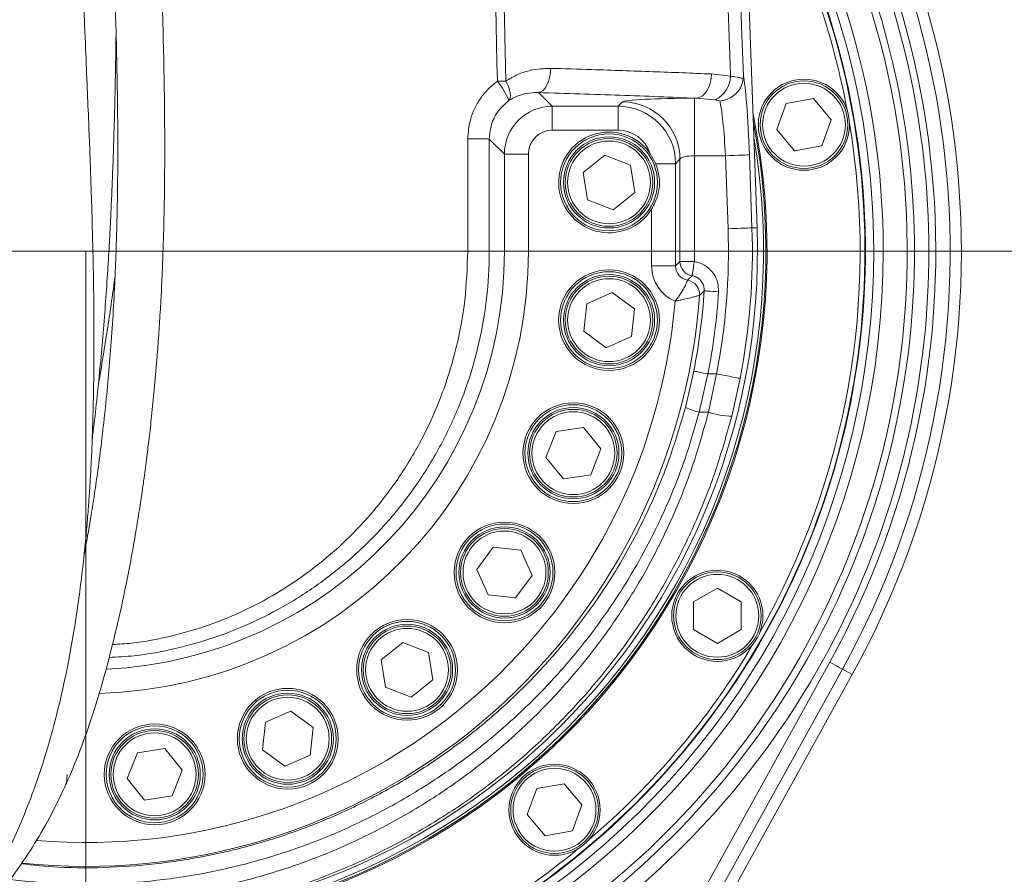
# Model space of a CAD drawing. Header units: millimetres. Extents: x 0 to 8410, y 0 to 5940.
# Tile 161 of 256: x 5281 to 5486, y 1748 to 1926. Entities that reach past the tile are written whole.
import ezdxf

# ---------------------------------------------------------------- set-up
doc = ezdxf.new("R2010")
doc.units = ezdxf.units.MM
doc.header["$LTSCALE"] = 10
doc.styles.add('SLDTEXTSTYLE0', font='TXT', dxfattribs={"width": 0.605})
doc.dimstyles.new('SLDDIMSTYLE0', dxfattribs={"dimtxt": 50, "dimasz": 50, "dimexe": 0, "dimexo": 0.0625, "dimgap": 12.5, "dimtad": 1, "dimtoh": 1, "dimdec": 1, "dimrnd": 1e-09, "dimzin": 12, "dimdsep": 46, "dimtxsty": 'SLDTEXTSTYLE0', "dimsah": 1, "dimcen": 0.09, "dimadec": 0, "dimazin": 0, "dimtfac": 1, "dimtofl": 0, "dimtmove": 0, "dimatfit": 3, "dimfxl": 0, "dimfrac": 2, "dimtolj": 1, "dimtzin": 12, "dimarcsym": 0})

# ---------------------------------------------------------------- blocks, each defined once
blk = doc.blocks.new('*D28')
at = {"color": 7, "linetype": 'Continuous', "lineweight": 0}
for p, q in [((5294.64, 1878.04), (5294.64, 1115.9)), ((5119.64, 1250.9), (5119.64, 1115.9)), ((5294.64, 1130.9), (5119.64, 1130.9))]:
    blk.add_line(p, q, dxfattribs=at)
for points in [[(5119.64, 1130.9), (5169.64, 1123.4), (5169.64, 1138.4)], [(5294.64, 1130.9), (5244.64, 1138.4), (5244.64, 1123.4)]]:
    blk.add_solid(points, dxfattribs=at)
at = {"color": 7, "linetype": 'Continuous', "lineweight": 0, "insert": (5149.85, 1195.36), "char_height": 50, "attachment_point": 1, "style": 'SLDTEXTSTYLE0'}
blk.add_mtext('175', dxfattribs=at)
blk = doc.blocks.new('*D33')
at = {"color": 7, "linetype": 'Continuous', "lineweight": 0}
for p, q in [((5294.64, 1878.04), (4568.99, 1878.04)), ((4583.99, 1878.04), (4583.99, 1383.04)), ((4955.74, 1383.04), (4568.99, 1383.04))]:
    blk.add_line(p, q, dxfattribs=at)
for points in [[(4583.99, 1878.04), (4576.49, 1828.04), (4591.49, 1828.04)], [(4583.99, 1383.04), (4591.49, 1433.04), (4576.49, 1433.04)]]:
    blk.add_solid(points, dxfattribs=at)
at = {"color": 7, "linetype": 'Continuous', "lineweight": 0, "insert": (4519.54, 1573.26), "char_height": 50, "attachment_point": 1, "rotation": 90, "style": 'SLDTEXTSTYLE0'}
blk.add_mtext('495', dxfattribs=at)
blk = doc.blocks.new('*D34')
at = {"color": 7, "linetype": 'Continuous', "lineweight": 0}
for p, q in [((5294.64, 2973.04), (4568.99, 2973.04)), ((4583.99, 1878.04), (4583.99, 2973.04)), ((5294.64, 1878.04), (4568.99, 1878.04))]:
    blk.add_line(p, q, dxfattribs=at)
for points in [[(4583.99, 2973.04), (4576.49, 2923.04), (4591.49, 2923.04)], [(4583.99, 1878.04), (4591.49, 1928.04), (4576.49, 1928.04)]]:
    blk.add_solid(points, dxfattribs=at)
at = {"color": 7, "linetype": 'Continuous', "lineweight": 0, "insert": (4519.54, 2349.16), "char_height": 50, "attachment_point": 1, "rotation": 90, "style": 'SLDTEXTSTYLE0'}
blk.add_mtext('1095', dxfattribs=at)
blk = doc.blocks.new('*D35')
at = {"color": 7, "linetype": 'Continuous', "lineweight": 0}
for p, q in [((5294.64, 3305.04), (4468.99, 3305.04)), ((4483.99, 3305.04), (4483.99, 1383.04)), ((4955.74, 1383.04), (4468.99, 1383.04))]:
    blk.add_line(p, q, dxfattribs=at)
for points in [[(4483.99, 3305.04), (4476.49, 3255.04), (4491.49, 3255.04)], [(4483.99, 1383.04), (4491.49, 1433.04), (4476.49, 1433.04)]]:
    blk.add_solid(points, dxfattribs=at)
at = {"color": 7, "linetype": 'Continuous', "lineweight": 0, "insert": (4419.54, 2267.66), "char_height": 50, "attachment_point": 1, "rotation": 90, "style": 'SLDTEXTSTYLE0'}
blk.add_mtext('1922', dxfattribs=at)
blk = doc.blocks.new('*D40')
at = {"color": 7, "linetype": 'Continuous', "lineweight": 0}
for p, q in [((5349.64, 2088.04), (5662.68, 2088.04)), ((5647.68, 2088.04), (5647.68, 1878.04)), ((5294.64, 1878.04), (5662.68, 1878.04))]:
    blk.add_line(p, q, dxfattribs=at)
for points in [[(5647.68, 2088.04), (5640.18, 2038.04), (5655.18, 2038.04)], [(5647.68, 1878.04), (5655.18, 1928.04), (5640.18, 1928.04)]]:
    blk.add_solid(points, dxfattribs=at)
at = {"color": 7, "linetype": 'Continuous', "lineweight": 0, "insert": (5583.23, 1925.76), "char_height": 50, "attachment_point": 1, "rotation": 90, "style": 'SLDTEXTSTYLE0'}
blk.add_mtext('210', dxfattribs=at)

msp = doc.modelspace()

# ---------------------------------------------------------------- linework, layer by layer
at = {"color": 7, "linetype": 'Continuous', "lineweight": 0}
for p, q in [((5434.554411, 1882.96713), (5424.458129, 2169.94308)), ((5431.690944, 1914.047942), (5431.707425, 1914.614961)), ((5438.645942, 1903.436706), (5440.620614, 1908.86204)), ((5440.620614, 1908.86204), (5446.306391, 1909.86459)), ((5446.306391, 1909.86459), (5450.017525, 1905.441866)), ((5450.017525, 1905.441866), (5448.042883, 1900.016532)), ((5442.357076, 1899.013981), (5438.645942, 1903.436706)), ((5413.445992, 1896.30954), (5412.222845, 1898.535297)), ((5448.042883, 1900.016532), (5442.357076, 1899.013981)), ((5398.318393, 1894.493744), (5402.820064, 1898.108706)), ((5402.820064, 1898.108706), (5408.201588, 1896.017656)), ((5399.198217, 1888.787672), (5398.318393, 1894.493744)), ((5408.201588, 1896.017656), (5409.081412, 1890.311584)), ((5409.081412, 1890.311584), (5404.579712, 1886.696562)), ((5404.579712, 1886.696562), (5399.198217, 1888.787672)), ((5399.042947, 1867.099539), (5404.326899, 1869.426236)), ((5404.326899, 1869.426236), (5408.98381, 1866.013572)), ((5398.415966, 1861.360207), (5399.042947, 1867.099539)), ((5408.98381, 1866.013572), (5408.356829, 1860.274211)), ((5403.072907, 1857.947514), (5398.415966, 1861.360207)), ((5408.356829, 1860.274211), (5403.072907, 1857.947514)), ((5392.652733, 1840.451285), (5398.358805, 1841.33111)), ((5398.358805, 1841.33111), (5401.973767, 1836.829409)), ((5390.561623, 1835.069761), (5392.652733, 1840.451285)), ((5401.973767, 1836.829409), (5399.882687, 1831.447885)), ((5394.176615, 1830.568061), (5390.561623, 1835.069761)), ((5399.882687, 1831.447885), (5394.176615, 1830.568061)), ((5294.695942, 1818.948493), (5295.055283, 1818.922624)), ((5376.170469, 1811.707989), (5379.583133, 1816.364929)), ((5379.583133, 1816.364929), (5385.322494, 1815.737948)), ((5385.322494, 1815.737948), (5387.649191, 1810.454026)), ((5378.497166, 1806.424067), (5376.170469, 1811.707989)), ((5387.649191, 1810.454026), (5384.236528, 1805.797085)), ((5384.236528, 1805.797085), (5378.497166, 1806.424067)), ((5421.276821, 1804.931507), (5426.276816, 1807.818279)), ((5426.276816, 1807.818279), (5431.276811, 1804.931507)), ((5421.276821, 1799.158022), (5421.276821, 1804.931507)), ((5431.276811, 1804.931507), (5431.276811, 1799.158022)), ((5426.276816, 1796.27125), (5421.276821, 1799.158022)), ((5431.276811, 1799.158022), (5426.276816, 1796.27125)), ((5356.223209, 1792.86699), (5360.724894, 1796.481982)), ((5360.724894, 1796.481982), (5366.106404, 1794.390872)), ((5366.106404, 1794.390872), (5366.986228, 1788.6848)), ((5357.103033, 1787.160918), (5356.223209, 1792.86699)), ((5454.378171, 1789.782211), (5404.793871, 1700.044766)), ((5366.986228, 1788.6848), (5362.484543, 1785.069838)), ((5362.484543, 1785.069838), (5357.103033, 1787.160918)), ((5332.0792, 1779.83068), (5337.363137, 1782.157377)), ((5337.363137, 1782.157377), (5342.020063, 1778.744713)), ((5331.452219, 1774.091318), (5332.0792, 1779.83068)), ((5342.020063, 1778.744713), (5341.393066, 1773.005352)), ((5303.292764, 1768.105999), (5305.383859, 1773.487523)), ((5305.383859, 1773.487523), (5311.089931, 1774.367348)), ((5311.089931, 1774.367348), (5314.704908, 1769.865647)), ((5336.109145, 1770.678655), (5331.452219, 1774.091318)), ((5341.393066, 1773.005352), (5336.109145, 1770.678655)), ((5314.704908, 1769.865647), (5312.613828, 1764.484152)), ((5306.907756, 1763.604328), (5303.292764, 1768.105999)), ((5388.633532, 1766.028777), (5394.319339, 1767.031327)), ((5394.319339, 1767.031327), (5398.030473, 1762.608573)), ((5386.65889, 1760.603443), (5388.633532, 1766.028777)), ((5312.613828, 1764.484152), (5306.907756, 1763.604328)), ((5398.030473, 1762.608573), (5396.055801, 1757.183239)), ((5390.370024, 1756.180689), (5386.65889, 1760.603443)), ((5396.055801, 1757.183239), (5390.370024, 1756.180689))]:
    msp.add_line(p, q, dxfattribs=at)
at = {"color": 8, "linetype": 'Continuous', "lineweight": 0}
for p, q in [((5425.059779, 1915.015146), (5429.037912, 1914.528355)), ((5389.032466, 1911.139593), (5391.878916, 1908.293113)), ((5405.595524, 1908.293113), (5406.508399, 1909.205958)), ((5421.487851, 1909.950957), (5421.892745, 1909.950957)), ((5421.487851, 1909.950957), (5421.487851, 1897.967383)), ((5425.791575, 1909.606025), (5421.892745, 1909.950957)), ((5391.878916, 1908.293113), (5405.595524, 1908.293113)), ((5391.878916, 1903.299913), (5391.878916, 1908.293113)), ((5405.595524, 1903.299913), (5405.595524, 1908.293113)), ((5405.595524, 1903.299913), (5391.878916, 1903.299913)), ((5378.746403, 1901.453004), (5378.744109, 1878.044769)), ((5381.892634, 1898.306772), (5378.746403, 1901.453004)), ((5381.892634, 1878.044769), (5381.892634, 1898.306772)), ((5386.885775, 1898.306772), (5381.892634, 1898.306772)), ((5386.885775, 1898.306772), (5386.885775, 1878.044769)), ((5418.491973, 1897.222385), (5417.579098, 1896.30954)), ((5418.491973, 1875.891671), (5418.491973, 1897.222385)), ((5427.967889, 1897.967383), (5421.487851, 1897.967383)), ((5421.487851, 1897.967383), (5421.487851, 1875.891671)), ((5428.503139, 1882.754252), (5427.967889, 1897.967383)), ((5432.95796, 1898.142919), (5433.49318, 1882.929817)), ((5413.445992, 1896.30954), (5417.579098, 1896.30954)), ((5417.579098, 1896.30954), (5417.579098, 1874.978796)), ((5412.585957, 1874.978796), (5412.585957, 1886.809036)), ((5433.49318, 1882.929817), (5434.554411, 1882.96713)), ((5310.735075, 1878.044769), (5374.248518, 1878.044769)), ((5378.744109, 1878.044769), (5381.892634, 1878.044769)), ((5381.892634, 1878.044769), (5386.885775, 1878.044769)), ((5417.579098, 1874.978796), (5418.491973, 1875.891671)), ((5418.491973, 1875.891671), (5421.487851, 1875.891671)), ((5412.585957, 1874.978796), (5417.579098, 1874.978796)), ((5420.071108, 1872.023031), (5420.072002, 1872.023866)), ((5422.559751, 1868.856803), (5422.557427, 1868.856058)), ((5419.614358, 1845.486209), (5421.363635, 1853.065238)), ((5424.302978, 1852.485821), (5422.513468, 1844.49105)), ((5424.302978, 1852.485821), (5426.124794, 1852.485821)), ((5424.434407, 1844.49105), (5426.124794, 1852.485821)), ((5431.026203, 1851.533041), (5429.272247, 1843.655035)), ((5424.434407, 1844.49105), (5422.513468, 1844.49105)), ((5387.360616, 1679.527924), (5449.707491, 1792.363003)), ((5452.329708, 1790.914104), (5389.982833, 1678.078994)), ((5454.378171, 1789.782211), (5452.329708, 1790.914104))]:
    msp.add_line(p, q, dxfattribs=at)
at = {"color": 8, "linetype": 'Continuous', "lineweight": 0, "flags": 128}
for points in [[(5391.529573, 1916.188345), (5391.467346, 1915.23324), (5391.315533, 1914.311216), (5391.079767, 1913.456187), (5390.76872, 1912.699625), (5390.393807, 1912.069306), (5389.968825, 1911.588416), (5389.509423, 1911.274657), (5389.032466, 1911.139593)], [(5425.059779, 1915.015146), (5424.984945, 1914.055154), (5424.795223, 1913.128123), (5424.497647, 1912.268624), (5424.103303, 1911.508546), (5423.626793, 1910.876081), (5423.085852, 1910.394773), (5422.500594, 1910.082564), (5421.892745, 1909.950957)], [(5380.424661, 1913.490758), (5380.654497, 1913.496003), (5380.882634, 1913.501248), (5381.108625, 1913.506434), (5381.331963, 1913.51156), (5381.552203, 1913.516626), (5381.768806, 1913.521633), (5381.981386, 1913.52652), (5382.189436, 1913.531289)], [(5382.189436, 1913.531289), (5382.519526, 1912.874088), (5382.786883, 1912.231252), (5382.985128, 1911.618158), (5383.109553, 1911.049292), (5383.157207, 1910.538241), (5383.126927, 1910.097108), (5383.01946, 1909.73644), (5382.837338, 1909.464762)], [(5374.248518, 1878.044769), (5374.251677, 1888.04476), (5374.255968, 1901.462302)], [(5374.255968, 1901.462302), (5375.125063, 1901.461944), (5375.951214, 1901.461229), (5376.708491, 1901.460335), (5377.373231, 1901.459143), (5377.924545, 1901.457772), (5378.345234, 1901.456282), (5378.622068, 1901.454672), (5378.746403, 1901.453004)], [(5427.967889, 1897.967383), (5428.910656, 1898.000524), (5429.819537, 1898.032531), (5430.66193, 1898.062155), (5431.407554, 1898.088381), (5432.029618, 1898.110256), (5432.505799, 1898.127064), (5432.818992, 1898.138032), (5432.95796, 1898.142919)], [(5428.503139, 1882.754252), (5429.445876, 1882.787422), (5430.354757, 1882.819399), (5431.19715, 1882.849023), (5431.942774, 1882.875249), (5432.564838, 1882.897154), (5433.041019, 1882.913903), (5433.354242, 1882.924929), (5433.49318, 1882.929817)], [(5421.01912, 1872.933939), (5421.03274, 1873.01983), (5421.062512, 1873.207852), (5421.107454, 1873.491332), (5421.165896, 1873.860166), (5421.235813, 1874.30124), (5421.31467, 1874.798879), (5421.399696, 1875.335381), (5421.487851, 1875.891671)], [(5420.072002, 1872.023866), (5420.140935, 1872.089938), (5421.01912, 1872.933939)], [(5423.537595, 1869.782254), (5423.620863, 1869.77692), (5423.808498, 1869.76488), (5424.093826, 1869.746611), (5424.466534, 1869.722709), (5424.91327, 1869.694069), (5425.417973, 1869.661704), (5425.962521, 1869.626805), (5426.527364, 1869.590596)], [(5421.363635, 1853.065238), (5421.445502, 1853.049085), (5421.629978, 1853.012726), (5421.910478, 1852.957443), (5422.276897, 1852.885202), (5422.716094, 1852.798626), (5423.212273, 1852.700815), (5423.747642, 1852.595285), (5424.302978, 1852.485821)], [(5426.124794, 1852.485821), (5427.050812, 1852.305815), (5427.943541, 1852.132276), (5428.770943, 1851.971433), (5429.503335, 1851.829067), (5430.114342, 1851.710305), (5430.582089, 1851.619378), (5430.889709, 1851.559594), (5431.026203, 1851.533041)], [(5449.707491, 1792.363003), (5450.202895, 1792.089269), (5450.680507, 1791.825369), (5451.123161, 1791.580782), (5451.514972, 1791.364268), (5451.841874, 1791.183636), (5452.092094, 1791.045383), (5452.256663, 1790.954456), (5452.329708, 1790.914104)]]:
    msp.add_lwpolyline(points, dxfattribs=at)
at = {"color": 7, "linetype": 'Continuous', "lineweight": 0, "flags": 128}
msp.add_lwpolyline([(5290.783076, 1768.985823), (5290.604291, 1767.05645), (5290.569855, 1766.880527)], dxfattribs=at)
at = {"color": 7, "linetype": 'Continuous', "lineweight": 0}
for centre, radius in [((5444.331738, 1904.439288), 9.5), ((5444.331738, 1904.439288), 9.135), ((5403.699894, 1892.402646), 9.5), ((5403.699894, 1892.402646), 9.135), ((5403.699894, 1863.686883), 10.5), ((5403.699894, 1863.686883), 9.5), ((5403.699894, 1863.686883), 9.135), ((5396.267708, 1835.949587), 10.5), ((5396.267708, 1835.949587), 9.5), ((5396.267708, 1835.949587), 9.135), ((5381.909827, 1811.081007), 10.5), ((5381.909827, 1811.081007), 9.5), ((5381.909827, 1811.081007), 9.135), ((5426.276821, 1802.044765), 9.5), ((5426.276821, 1802.044765), 9.135), ((5361.604717, 1790.775897), 10.5), ((5361.604717, 1790.775897), 9.5), ((5361.604717, 1790.775897), 9.135), ((5336.736137, 1776.418016), 10.5), ((5336.736137, 1776.418016), 9.5), ((5336.736137, 1776.418016), 9.135), ((5308.99884, 1768.98583), 10.5), ((5308.99884, 1768.98583), 9.5), ((5308.99884, 1768.98583), 9.135), ((5392.344676, 1761.606009), 9.5), ((5392.344676, 1761.606009), 9.135)]:
    msp.add_circle(centre, radius, dxfattribs=at)
at = {"color": 8, "linetype": 'Continuous', "lineweight": 0}
for centre, radius in [((5444.331738, 1904.439288), 8.635), ((5403.699894, 1892.402646), 10.1), ((5403.699894, 1892.402646), 8.635), ((5403.699894, 1863.686883), 10.1), ((5403.699894, 1863.686883), 8.635), ((5396.267708, 1835.949587), 10.1), ((5396.267708, 1835.949587), 8.635), ((5381.909827, 1811.081007), 10.1), ((5381.909827, 1811.081007), 8.635), ((5426.276821, 1802.044765), 8.635), ((5361.604717, 1790.775897), 10.1), ((5361.604717, 1790.775897), 8.635), ((5336.736137, 1776.418016), 10.1), ((5336.736137, 1776.418016), 8.635), ((5308.99884, 1768.98583), 10.1), ((5308.99884, 1768.98583), 8.635), ((5392.344676, 1761.606009), 8.635)]:
    msp.add_circle(centre, radius, dxfattribs=at)
at = {"color": 7, "linetype": 'Continuous', "lineweight": 0}
for centre, radius, start, end in [((5294.640959, 1878.044765), 182.5, 331.07722246, 41.91866369), ((5294.640959, 1878.044765), 164.232051, 0, 33.53551205), ((5294.640959, 1878.044765), 162.5, 256.17390541, 32.52516184), ((5294.640959, 1878.044765), 162.4, 260, 32.46523846), ((5294.640959, 1878.044765), 161.4, 10.50289969, 29.49710031), ((5294.640959, 1878.044765), 142, 260.64617287, 11.64255712), ((5294.640959, 1878.044765), 141.75, 260.70937141, 11.02737593), ((5294.640959, 1878.044765), 161.4, 330.50289969, 9.49710031), ((5403.699894, 1892.402646), 10.5, 35.73663015, 327.81044329), ((5294.640959, 1878.044765), 141.25, 260.82915873, 9.6430741), ((5294.640959, 1878.044765), 140, 261.1603406, 2.01492443), ((5294.640959, 1878.044765), 164.232051, 255.83659015, 0), ((5294.640959, 1878.044765), 161.4, 310.50289969, 329.49710031), ((5294.640959, 1878.044765), 161.4, 290.50289969, 309.49710031)]:
    msp.add_arc(centre, radius, start, end, dxfattribs=at)
at = {"color": 8, "linetype": 'Continuous', "lineweight": 0}
for centre, radius, start, end in [((5294.640959, 1878.044765), 180.159625, 331.07722246, 41.02014204), ((5294.640959, 1878.044765), 177.163737, 331.07722246, 39.80796651), ((5294.640959, 1878.044765), 175.728631, 298.7535802, 39.20042186), ((5294.640959, 1878.044765), 172.732742, 298.7535802, 37.8700492), ((5294.640959, 1878.044765), 171.217178, 254.36729276, 37.16220291), ((5294.640959, 1878.044765), 166.22403, 0, 34.63784207), ((5368.464975, 1903.587696), 15.527548, 22.24035833, 39.62601049), ((5423.4187, 1914.70263), 5.621914, 294.96572419, 358.22359519), ((5406.47019, 1897.184176), 12.021843, 0.18210469, 89.81789531), ((5294.640959, 1878.044765), 133.944983, 348.99955197, 2.01492443), ((5294.640959, 1878.044765), 138.93813, 348.99955197, 2.01492443), ((5294.640959, 1878.044765), 166.22403, 255.43689461, 0), ((5294.640959, 1878.044765), 92.244823, 271.74928848, 0), ((5294.640959, 1878.044765), 87.251675, 272.7990252, 0), ((5421.497806, 1875.901428), 3.005849, 180.18598197, 260.83655497), ((5419.557287, 1869.06018), 3.007075, 356.10773318, 80.16155834), ((5419.56058, 1869.061537), 3.006151, 356.09484359, 80.20489266), ((5294.640959, 1878.044765), 129.1612, 348.84883713, 356.33225342), ((5294.640959, 1878.044765), 128.248325, 264.06369764, 355.89169635), ((5294.640959, 1878.044765), 123.255177, 265.212348, 355.14965561), ((5294.640959, 1878.044765), 132.157088, 348.84883713, 356.33225342), ((5424.726563, 1855.658708), 11.384831, 243.31811364, 258.79092167), ((5429.891334, 1861.653346), 18.008955, 252.3614069, 268.02997864)]:
    msp.add_arc(centre, radius, start, end, dxfattribs=at)
for centre, major_axis, ratio, start_param, end_param in [((5432.066479, 1898.142942), (-0.599733, 16.999971), 0.0523751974, 4.7105412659, 6.0314623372), ((5421.487853, 1909.164822), (15, 0), 0.0524077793, 1.5707963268, 3.089232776), ((5427.076419, 1897.967384), (-0.601393, 11.999917), 0.0741051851, 4.7086751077, 5.9638368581), ((5391.892644, 1898.29308), (7.071094, -7.071094), 0.9999962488, 2.3575640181, 3.9256212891), ((5405.576336, 1896.290335), (8.489187, 8.489187), 0.9995399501, 5.4991566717, 7.0672139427), ((5391.892644, 1898.29308), (-3.545231, 3.545231), 0.9972646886, 5.4991566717, 7.0672139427), ((5405.576336, 1896.290335), (-4.963324, -4.963324), 0.9972646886, 2.6808359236, 3.9256212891), ((5421.487853, 1897.181268), (3, 0), 0.2620388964, 1.5707963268, 3.089232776), ((5420.596921, 1875.000726), (-5.67237, -5.67237), 0.9972646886, 5.4991566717, 6.6668955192), ((5420.596921, 1875.000726), (2.146507, 2.146507), 0.9882662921, 2.3575640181, 3.7577650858)]:
    msp.add_ellipse(centre, major_axis=major_axis, ratio=ratio, start_param=start_param, end_param=end_param, dxfattribs=at)
for points, knots in [([(5429.037912, 1914.528355), (5428.851271, 1919.668487), (5427.697052, 1951.455888), (5424.59827, 2036.535923), (5421.440802, 2124.868944), (5418.835783, 2194.914757), (5417.861594, 2220.027656), (5416.876656, 2245.126631), (5412.941282, 2346.468213), (5408.276412, 2467.723082), (5402.881979, 2608.889806), (5399.7195, 2693.724197), (5396.262438, 2788.45018), (5393.859059, 2854.89234), (5392.478986, 2893.044874)], [0, 0, 0, 0, 0.0157491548, 0.0973953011, 0.260687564, 0.2863666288, 0.3120509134, 0.3377411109, 0.3634283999, 0.623075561, 0.7097511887, 0.7964308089, 0.8831061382, 1, 1, 1, 1]), ([(5364.314137, 2699.943826), (5364.454749, 2693.66464), (5364.73597, 2681.106429), (5365.143107, 2662.268534), (5366.526708, 2605.622071), (5368.732996, 2511.229797), (5370.979185, 2405.443944), (5372.788736, 2326.134618), (5373.981601, 2273.276445), (5375.180034, 2220.408596), (5376.380801, 2167.527795), (5378.716655, 2065.230178), (5380.654853, 1980.565321), (5382.189436, 1913.531289)], [0, 0, 0, 0, 0.0239434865, 0.0478863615, 0.0718232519, 0.2400131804, 0.4082033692, 0.4754431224, 0.5426890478, 0.609930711, 0.6771630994, 0.7443914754, 1, 1, 1, 1]), ([(5380.424661, 1913.490758), (5378.552934, 1995.705071), (5376.306664, 2094.370949), (5373.675156, 2209.491137), (5372.538309, 2258.824908), (5371.398272, 2308.140909), (5370.257135, 2357.449141), (5368.585168, 2429.756563), (5366.403243, 2525.079451), (5364.442141, 2608.081203), (5363.379856, 2655.853338), (5363.000575, 2672.509051), (5362.711471, 2685.000759), (5362.518711, 2693.329618)], [0, 0, 0, 0, 0.3161212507, 0.3793789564, 0.4426429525, 0.5059219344, 0.5692066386, 0.6324818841, 0.7842218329, 0.9359618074, 0.951967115, 0.9679740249, 1, 1, 1, 1]), ([(5382.189436, 1913.531289), (5383.002703, 1914.014929), (5384.65361, 1914.996702), (5387.811753, 1916.026093), (5390.136733, 1916.127559), (5391.529573, 1916.188345)], [0, 0, 0, 0, 0.2801915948, 0.5687799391, 1, 1, 1, 1]), ([(5391.529573, 1916.188345), (5394.396649, 1916.102372), (5401.669242, 1915.884295), (5412.960026, 1915.499166), (5421.021442, 1915.17669), (5425.059779, 1915.015146)], [0, 0, 0, 0, 0.245157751, 0.6218645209, 1, 1, 1, 1]), ([(5374.255968, 1901.462302), (5374.357846, 1902.795919), (5374.522904, 1904.95659), (5375.601322, 1907.783521), (5376.850808, 1909.950324), (5378.454599, 1911.916348), (5379.761761, 1912.960989), (5380.424661, 1913.490758)], [0, 0, 0, 0, 0.2841370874, 0.4603470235, 0.6417597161, 0.8183257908, 1, 1, 1, 1]), ([(5429.037912, 1914.528355), (5429.339949, 1914.500324), (5430.443333, 1914.397922), (5431.166057, 1914.195183), (5431.690944, 1914.047942)], [0, 0, 0, 0, 0.2737375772, 1, 1, 1, 1]), ([(5389.032466, 1911.139593), (5388.111735, 1911.115177), (5386.607727, 1911.075295), (5384.510437, 1910.435343), (5383.399462, 1909.790855), (5382.837338, 1909.464762)], [0, 0, 0, 0, 0.4381542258, 0.7157212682, 1, 1, 1, 1]), ([(5421.892745, 1909.950957), (5419.298713, 1910.059524), (5414.110652, 1910.276659), (5405.995086, 1910.581446), (5397.662314, 1910.871951), (5391.909078, 1911.050379), (5389.032466, 1911.139593)], [0, 0, 0, 0, 0.2491690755, 0.4983379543, 0.7491694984, 1, 1, 1, 1]), ([(5382.837338, 1909.464762), (5382.003831, 1908.727763), (5380.339345, 1907.256001), (5378.976671, 1904.336216), (5378.817206, 1902.33953), (5378.746403, 1901.453004)], [0, 0, 0, 0, 0.3580251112, 0.7149636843, 1, 1, 1, 1]), ([(5426.784618, 1909.37458), (5426.607777, 1909.429338), (5426.306063, 1909.522761), (5425.942179, 1909.581651), (5425.791575, 1909.606025)], [0, 0, 0, 0, 0.5861198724, 1, 1, 1, 1]), ([(5378.744109, 1878.044769), (5378.735919, 1877.175302), (5378.697351, 1873.080863), (5378.027657, 1865.762001), (5376.109911, 1856.271302), (5373.13737, 1847.042069), (5369.117243, 1838.219626), (5364.13138, 1829.901674), (5358.385139, 1822.381519), (5351.989757, 1815.716196), (5345.085205, 1809.895792), (5337.695669, 1804.901336), (5329.903886, 1800.779321), (5321.821717, 1797.504203), (5313.402374, 1795.108531), (5305.918545, 1793.69568), (5301.241196, 1793.453739), (5299.494846, 1793.363407)], [0, 0, 0, 0, 0.0202193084, 0.0952154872, 0.1704857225, 0.245497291, 0.3214265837, 0.3976154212, 0.4735629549, 0.544612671, 0.6158579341, 0.6868997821, 0.7549262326, 0.823137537, 0.8911414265, 0.9593561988, 1, 1, 1, 1]), ([(5300.180493, 1796.063915), (5301.521539, 1796.137811), (5305.638814, 1796.364686), (5312.423508, 1797.696422), (5320.402689, 1800.015374), (5328.055212, 1803.194009), (5335.433246, 1807.190434), (5342.427379, 1812.032518), (5348.959187, 1817.674258), (5355.00747, 1824.132954), (5360.441357, 1831.417973), (5365.15261, 1839.477205), (5369.068446, 1848.273376), (5371.97574, 1857.765388), (5373.881492, 1867.819706), (5374.126348, 1874.641228), (5374.248518, 1878.044769)], [0, 0, 0, 0, 0.0327811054, 0.1006444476, 0.1685927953, 0.2367604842, 0.3047397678, 0.3762399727, 0.4479493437, 0.5194648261, 0.5963918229, 0.6735612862, 0.7504746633, 0.8335446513, 0.9169485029, 1, 1, 1, 1]), ([(5374.248518, 1878.044769), (5374.831215, 1878.044769), (5375.996614, 1878.044769), (5377.437474, 1878.044769), (5378.468207, 1878.044769), (5378.652141, 1878.044769), (5378.744109, 1878.044769)], [0, 0, 0, 0, 0.2499984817, 0.4999993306, 0.7500003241, 1, 1, 1, 1]), ([(5421.487851, 1875.891671), (5421.738762, 1875.841778), (5422.64693, 1875.66119), (5424.111584, 1874.931328), (5425.542353, 1873.480569), (5426.458696, 1871.622141), (5426.504475, 1870.26776), (5426.527364, 1869.590596)], [0, 0, 0, 0, 0.0870098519, 0.3149313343, 0.5430392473, 0.771528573, 1, 1, 1, 1]), ([(5417.454762, 1867.623106), (5417.457822, 1867.626871), (5417.75641, 1867.994206), (5418.394442, 1868.832765), (5419.206583, 1870.113964), (5419.728512, 1871.159068), (5420.00345, 1871.834091), (5420.0481, 1871.958781), (5420.071108, 1872.023031)], [0, 0, 0, 0, 0.00190304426, 0.18568993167, 0.41144260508, 0.64227977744, 0.81567323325, 1, 1, 1, 1]), ([(5423.537595, 1869.782254), (5423.527365, 1870.120047), (5423.5069, 1870.795742), (5423.053582, 1871.724232), (5422.343699, 1872.447939), (5421.610448, 1872.81678), (5421.151954, 1872.907621), (5421.01912, 1872.933939)], [0, 0, 0, 0, 0.2278696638, 0.4558130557, 0.6822525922, 0.907943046, 1, 1, 1, 1]), ([(5423.537595, 1869.782254), (5423.367314, 1869.620594), (5423.190153, 1869.452402), (5422.864037, 1869.143639), (5422.708434, 1868.996959), (5422.559751, 1868.856803)], [0, 0, 0, 0, 0.5239516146, 0.5451228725, 1, 1, 1, 1]), ([(5417.454762, 1867.623106), (5417.459511, 1867.624059), (5417.697481, 1867.671846), (5418.16501, 1867.767627), (5419.177958, 1867.985589), (5420.460515, 1868.285712), (5421.619579, 1868.589245), (5422.353811, 1868.796333), (5422.488342, 1868.835794), (5422.557427, 1868.856058)], [0, 0, 0, 0, 0.0018812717, 0.0942799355, 0.1851189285, 0.4116918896, 0.6438403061, 0.8171051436, 1, 1, 1, 1]), ([(5281.168384, 1750.320718), (5283.723802, 1750.0586), (5289.886385, 1749.426483), (5299.696291, 1749.474309), (5310.499744, 1750.336073), (5321.176713, 1752.119356), (5331.666773, 1754.763571), (5341.88838, 1758.265663), (5351.77072, 1762.625406), (5361.265356, 1767.793916), (5370.297707, 1773.722019), (5378.817797, 1780.386839), (5386.754598, 1787.77556), (5394.072333, 1795.831974), (5400.69423, 1804.467152), (5406.682728, 1813.796792), (5411.903297, 1823.813381), (5416.373667, 1834.435408), (5418.53485, 1841.805074), (5419.614358, 1845.486209)], [0, 0, 0, 0, 0.0420119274, 0.1013149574, 0.160148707, 0.2191925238, 0.2782376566, 0.3370731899, 0.3959674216, 0.4550689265, 0.5141720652, 0.5730687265, 0.6324708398, 0.6920832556, 0.7516955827, 0.8110976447, 0.8740237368, 0.9370750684, 1, 1, 1, 1]), ([(5429.272247, 1843.655035), (5428.220371, 1839.871787), (5426.112849, 1832.291737), (5421.746663, 1821.312068), (5416.552476, 1810.714764), (5410.47551, 1800.611638), (5403.552609, 1791.071961), (5395.841269, 1782.138622), (5387.409617, 1773.878411), (5378.321885, 1766.366582), (5368.614334, 1759.671387), (5358.362521, 1753.811503), (5347.650196, 1748.827458), (5336.602787, 1744.784987), (5325.283195, 1741.725682), (5313.773514, 1739.633764), (5302.124437, 1738.490572), (5290.487216, 1738.380402), (5280.895793, 1738.956838), (5275.276536, 1739.90735), (5273.445321, 1740.217105)], [0, 0, 0, 0, 0.0573978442, 0.1150013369, 0.1726054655, 0.2300042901, 0.287398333, 0.3449980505, 0.4025964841, 0.4599889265, 0.5173230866, 0.5748664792, 0.6324073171, 0.6897379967, 0.746424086, 0.8033169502, 0.8602086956, 0.9168933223, 0.972917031, 1, 1, 1, 1]), ([(5276.541782, 1743.993923), (5277.52922, 1743.830181), (5282.171374, 1743.060392), (5290.637339, 1742.59792), (5301.857658, 1742.687579), (5313.091732, 1743.799604), (5324.1893, 1745.823863), (5335.104811, 1748.786603), (5345.757923, 1752.701429), (5356.087676, 1757.528332), (5365.9701, 1763.201386), (5375.32857, 1769.683204), (5384.08974, 1776.955959), (5392.218541, 1784.953888), (5399.650077, 1793.600462), (5406.321899, 1802.833825), (5412.178648, 1812.612692), (5417.18464, 1822.870646), (5421.391289, 1833.496445), (5423.421236, 1840.830524), (5424.434407, 1844.49105)], [0, 0, 0, 0, 0.0152984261, 0.0719211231, 0.1292067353, 0.1867036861, 0.2442021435, 0.3014896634, 0.3594776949, 0.4176794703, 0.4758846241, 0.5338773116, 0.5920034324, 0.650338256, 0.708675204, 0.7668042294, 0.8249998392, 0.8834024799, 0.9418047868, 1, 1, 1, 1]), ([(5422.513468, 1844.49105), (5421.409508, 1840.716354), (5419.199375, 1833.159394), (5414.626672, 1822.265128), (5409.286335, 1811.991954), (5403.160264, 1802.423234), (5396.386329, 1793.566694), (5388.899005, 1785.302112), (5380.778196, 1777.722637), (5372.060599, 1770.885928), (5362.819197, 1764.805102), (5353.103304, 1759.502534), (5342.990572, 1755.029614), (5332.530659, 1751.437042), (5321.796382, 1748.723871), (5310.87032, 1746.896391), (5299.813896, 1746.004052), (5289.103846, 1745.981072), (5282.130287, 1746.711377), (5278.847573, 1747.055158)], [0, 0, 0, 0, 0.0623181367, 0.1247612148, 0.1870804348, 0.2458754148, 0.3048782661, 0.3638808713, 0.4226753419, 0.480932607, 0.5393946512, 0.5978546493, 0.6561093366, 0.7142830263, 0.7726647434, 0.8310450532, 0.8892168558, 0.9478502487, 1, 1, 1, 1])]:
    msp.add_open_spline(points, degree=3, knots=knots, dxfattribs=at)
at = {"color": 7, "linetype": 'Continuous', "lineweight": 0}
for points, knots in [([(5422.282679, 2177.979514), (5422.522229, 2171.31706), (5423.719863, 2138.008038), (5426.852765, 2050.217412), (5429.757098, 1969.092324), (5431.707425, 1914.614961)], [0, 0, 0, 0, 0.0758959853, 0.3794428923, 1, 1, 1, 1]), ([(5300.842492, 2023.570463), (5300.675211, 2020.993026), (5300.358164, 2016.108031), (5299.950022, 2009.133605), (5299.648636, 2002.901724), (5299.449118, 1997.451074), (5299.332142, 1992.824034), (5299.27125, 1989.076146), (5299.244809, 1986.201824), (5299.235492, 1983.925141), (5299.235545, 1981.113798), (5299.261938, 1977.205612), (5299.352655, 1971.547942), (5299.52025, 1964.893009), (5299.761065, 1957.47021), (5300.113754, 1947.849106), (5300.56697, 1936.106719), (5301.012699, 1922.38251), (5301.24188, 1910.903002), (5301.312123, 1901.905481), (5301.304309, 1895.563836), (5301.247591, 1889.89989), (5301.145844, 1884.40722), (5300.981897, 1878.529406), (5300.720099, 1871.906222), (5300.336379, 1864.757993), (5299.842022, 1857.605335), (5299.253197, 1850.640497), (5298.588797, 1843.990535), (5297.860733, 1837.696479), (5297.11918, 1832.037117), (5296.401228, 1827.068197), (5295.642197, 1822.288206), (5294.963713, 1818.226574), (5294.459007, 1815.650684), (5294.284074, 1814.757869)], [0, 0, 0, 0, 0.0382755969, 0.0725434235, 0.1029298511, 0.1294156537, 0.1515060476, 0.1694319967, 0.1829950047, 0.1924459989, 0.2017677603, 0.2228380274, 0.2476814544, 0.2815076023, 0.3164264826, 0.3519513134, 0.4166282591, 0.4814419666, 0.5453531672, 0.5790441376, 0.6092304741, 0.6356562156, 0.6599040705, 0.6878466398, 0.7199761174, 0.7551861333, 0.7910237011, 0.8235909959, 0.8564564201, 0.8880809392, 0.9158162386, 0.9397013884, 0.9614149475, 0.9866262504, 1, 1, 1, 1]), ([(5176.151449, 1643.805608), (5177.85444, 1646.526733), (5181.126214, 1651.754539), (5186.094835, 1659.100989), (5191.108286, 1665.490877), (5196.124445, 1670.936152), (5200.962306, 1675.610367), (5205.683012, 1679.778143), (5210.176425, 1683.476403), (5214.334629, 1686.729021), (5217.887186, 1689.42347), (5220.979602, 1691.728984), (5224.792218, 1694.546515), (5229.63483, 1698.10931), (5234.992108, 1702.121594), (5239.903301, 1705.940947), (5244.338529, 1709.55391), (5248.823476, 1713.442833), (5253.233484, 1717.585647), (5257.103719, 1721.579011), (5260.297247, 1725.161226), (5262.950951, 1728.345875), (5265.583988, 1731.719486), (5268.431955, 1735.654151), (5271.707345, 1740.607355), (5275.097664, 1746.360109), (5278.34574, 1752.659974), (5281.244765, 1759.093612), (5283.78938, 1765.604274), (5286.055374, 1772.33089), (5288.056101, 1779.267575), (5289.892211, 1786.807252), (5291.58859, 1795.210643), (5292.851765, 1803.040261), (5293.766237, 1809.970373), (5294.371524, 1815.379528), (5294.837431, 1820.310295), (5295.170937, 1824.44729), (5295.401281, 1827.741346), (5295.56421, 1830.367215), (5295.71715, 1833.097393), (5295.882327, 1836.48505), (5296.056019, 1840.898564), (5296.206967, 1846.10663), (5296.306655, 1851.622007), (5296.353678, 1857.331165), (5296.35078, 1863.128596), (5296.294422, 1869.396993), (5296.179766, 1876.071485), (5296.029146, 1882.219142), (5295.877333, 1887.363721), (5295.755773, 1891.094893), (5295.655299, 1893.994128), (5295.566709, 1896.451501), (5295.435011, 1899.987585), (5295.231821, 1905.175574), (5294.935974, 1912.337605), (5294.580062, 1920.678674), (5294.171553, 1930.208176), (5293.733107, 1940.880244), (5293.401503, 1950.107473), (5293.189663, 1957.315302), (5293.074987, 1961.935636), (5292.994537, 1965.908856), (5292.942053, 1969.207246), (5292.910209, 1971.849837), (5292.891928, 1973.933248), (5292.879748, 1975.935935), (5292.872305, 1978.445329), (5292.879311, 1981.941687), (5292.919949, 1986.500428), (5293.01835, 1992.048093), (5293.203166, 1998.493078), (5293.504666, 2005.747793), (5293.928236, 2013.783804), (5294.26286, 2019.386038), (5294.438852, 2022.332475)], [0, 0, 0, 0, 0.02434799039, 0.04677720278, 0.06722427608, 0.08579579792, 0.10262975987, 0.11779789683, 0.1329571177, 0.14604010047, 0.15703865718, 0.16602449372, 0.17460090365, 0.19205939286, 0.21032351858, 0.22386136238, 0.23790964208, 0.25254623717, 0.26778965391, 0.28289347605, 0.29407268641, 0.30368592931, 0.31384054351, 0.32594248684, 0.33979484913, 0.35779193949, 0.37508262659, 0.39152501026, 0.40882517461, 0.42521219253, 0.44213117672, 0.45991523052, 0.47983244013, 0.50215361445, 0.5151863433, 0.52838176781, 0.53986180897, 0.54942561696, 0.55702297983, 0.562615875, 0.56753183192, 0.57582106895, 0.58591001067, 0.59782518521, 0.61149925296, 0.6236125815, 0.63677275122, 0.65097958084, 0.66622790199, 0.68207705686, 0.69264970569, 0.70106872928, 0.7073324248, 0.71226733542, 0.71769363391, 0.73125153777, 0.74734988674, 0.7661078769, 0.78762784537, 0.8117685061, 0.83830613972, 0.85015672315, 0.86073064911, 0.86974441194, 0.87723807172, 0.88324848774, 0.88780751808, 0.89149300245, 0.89694156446, 0.9049466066, 0.91541319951, 0.92820940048, 0.94316206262, 0.96010621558, 0.97901827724, 1, 1, 1, 1]), ([(5265.791861, 1732.061282), (5266.260822, 1732.518262), (5267.568249, 1733.792287), (5269.443116, 1735.75623), (5271.490423, 1737.975652), (5273.455738, 1740.206079), (5275.614655, 1742.782116), (5278.582558, 1746.551422), (5282.096042, 1751.486778), (5285.820352, 1757.529304), (5289.135935, 1763.815862), (5291.999053, 1770.208053), (5294.539069, 1776.807594), (5296.818597, 1783.655433), (5298.984318, 1791.147352), (5301.103518, 1799.521581), (5302.811045, 1807.323028), (5304.125342, 1814.120332), (5305.034987, 1819.280779), (5305.773424, 1823.846291), (5306.33841, 1827.607898), (5306.755115, 1830.556538), (5307.084285, 1832.997851), (5307.437557, 1835.728927), (5307.87288, 1839.299311), (5308.394632, 1843.962524), (5308.942737, 1849.431053), (5309.415041, 1854.844306), (5309.805677, 1859.998653), (5310.119445, 1864.745948), (5310.400302, 1869.759653), (5310.640209, 1875.039806), (5310.82748, 1880.426322), (5310.95273, 1885.432835), (5311.025606, 1889.675974), (5311.062919, 1892.936355), (5311.081971, 1895.55447), (5311.091387, 1897.901257), (5311.094325, 1901.468069), (5311.069379, 1906.672302), (5310.978085, 1913.847001), (5310.802399, 1922.215553), (5310.51701, 1931.829403), (5310.118762, 1942.653429), (5309.744229, 1952.327945), (5309.470079, 1960.153873), (5309.306857, 1965.459744), (5309.200273, 1969.617531), (5309.135094, 1972.74261), (5309.096903, 1974.983751), (5309.07252, 1976.768139), (5309.053798, 1978.50813), (5309.037292, 1980.749329), (5309.031554, 1983.992933), (5309.058316, 1988.333001), (5309.146388, 1993.694464), (5309.329711, 1999.983049), (5309.642062, 2007.107424), (5310.091351, 2015.032913), (5310.450158, 2020.562018), (5310.639424, 2023.478553)], [0, 0, 0, 0, 0.00700875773, 0.01953989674, 0.02908520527, 0.0392649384, 0.05123849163, 0.06486875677, 0.0901954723, 0.11521988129, 0.13914620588, 0.16378165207, 0.18708467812, 0.21124503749, 0.23687876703, 0.26570225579, 0.29795477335, 0.31677120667, 0.33479948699, 0.35017301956, 0.36280361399, 0.37262162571, 0.37976041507, 0.38725748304, 0.39994295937, 0.41542188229, 0.43373203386, 0.45430543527, 0.46907025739, 0.48467490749, 0.50111687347, 0.51839105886, 0.53648977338, 0.55384354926, 0.56728103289, 0.57784533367, 0.58557421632, 0.59273512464, 0.60064551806, 0.62020002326, 0.64318126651, 0.67002376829, 0.70092285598, 0.73566553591, 0.77388020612, 0.79355931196, 0.81059724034, 0.82471342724, 0.83344063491, 0.84061383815, 0.84626424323, 0.85061670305, 0.85737325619, 0.86785093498, 0.88191861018, 0.89939683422, 0.92005745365, 0.94369775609, 0.97030124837, 1, 1, 1, 1]), ([(5295.963047, 1838.720218), (5296.034142, 1839.279828), (5296.381806, 1842.016391), (5296.93037, 1846.963263), (5297.60217, 1853.541184), (5298.196342, 1860.151425), (5298.719126, 1866.732403), (5299.160478, 1873.104888), (5299.515611, 1879.008022), (5299.792295, 1884.256075), (5300.019662, 1889.124308), (5300.22365, 1894.060484), (5300.429186, 1899.796053), (5300.626473, 1906.412363), (5300.795228, 1913.747721), (5300.901675, 1919.511193), (5300.938962, 1922.794721), (5300.947456, 1923.542664)], [0, 0, 0, 0, 0.020139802, 0.0984859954, 0.1772606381, 0.2553089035, 0.3340548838, 0.4111603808, 0.4812194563, 0.5428707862, 0.5964666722, 0.6528508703, 0.7166866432, 0.798171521, 0.8851845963, 0.9738466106, 1, 1, 1, 1]), ([(5431.690944, 1914.047942), (5431.5858, 1913.519546), (5431.375523, 1912.462808), (5430.411746, 1911.072377), (5429.089647, 1910.017857), (5427.808058, 1909.524383), (5427.029172, 1909.397847), (5426.790638, 1909.375153), (5426.784618, 1909.37458)], [0, 0, 0, 0, 0.22338205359, 0.44674150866, 0.67090873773, 0.89892961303, 0.99744927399, 1, 1, 1, 1]), ([(5412.585957, 1886.809036), (5413.094307, 1887.81993), (5414.120141, 1889.859878), (5414.370195, 1893.25833), (5413.741499, 1895.333941), (5413.445992, 1896.30954)], [0, 0, 0, 0, 0.34237218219, 0.69089511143, 1, 1, 1, 1]), ([(5297.22753, 1849.985197), (5297.276946, 1850.268765), (5297.682399, 1852.595401), (5298.344595, 1856.668759), (5299.22752, 1862.291817), (5300.013553, 1867.55729), (5300.504358, 1871.087491), (5300.739719, 1872.780368)], [0, 0, 0, 0, 0.0375456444, 0.3080575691, 0.5373954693, 0.7781621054, 1, 1, 1, 1])]:
    msp.add_open_spline(points, degree=3, knots=knots, dxfattribs=at)

# ---------------------------------------------------------------- dimensions: what is measured, and where the dimension line sits
for base, p1, p2, picture, middle in [((4483.989117, 1383.044765), (5294.640959, 3305.044765), (4955.741815, 1383.044765), '*D35', (4483.989117, 2344.044765)), ((4583.989117, 2973.044765), (5294.640959, 1878.044765), (5294.640959, 2973.044765), '*D34', (4583.989117, 2425.544765)), ((5647.678572, 1878.044765), (5349.640959, 2088.044765), (5294.640959, 1878.044765), '*D40', (5647.678572, 1983.044765)), ((4583.989117, 1383.044765), (5294.640959, 1878.044765), (4955.741815, 1383.044765), '*D33', (4583.989117, 1630.544765))]:
    dim = msp.add_linear_dim(base=base, p1=p1, p2=p2, angle=90, dimstyle='SLDDIMSTYLE0', dxfattribs=at)
    dim.commit()
    dim.dimension.update_dxf_attribs({"geometry": picture, "text_midpoint": middle, "dimtype": 160})
dim = msp.add_linear_dim(base=(5119.640959, 1130.904646), p1=(5294.640959, 1878.044765), p2=(5119.640959, 1250.904646), dimstyle='SLDDIMSTYLE0', dxfattribs=at)
dim.commit()
dim.dimension.update_dxf_attribs({"geometry": '*D28', "text_midpoint": (5207.140959, 1130.904646), "dimtype": 160})

doc.saveas('drawing.dxf')
